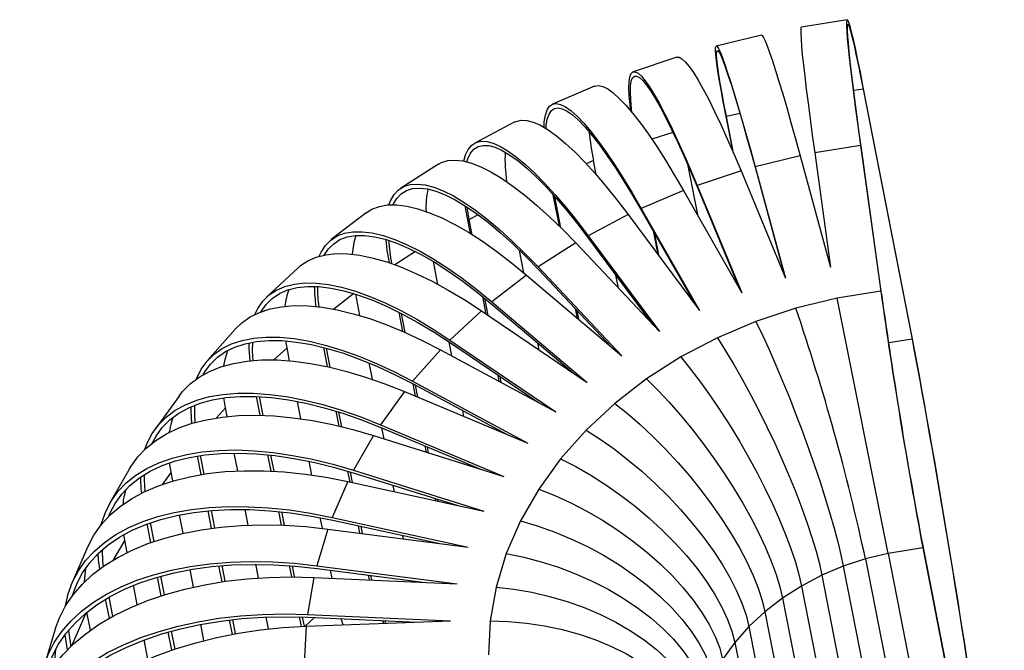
# Model space of a CAD drawing. Header units: millimetres. Extents: x -204 to 36, y -201 to 199.
# Tile 4 of 4: x -204 to 8, y 63 to 199. Entities that reach past the tile are written whole.
import ezdxf

# ---------------------------------------------------------------- set-up
doc = ezdxf.new("R2010")
doc.units = ezdxf.units.MM

msp = doc.modelspace()

# ---------------------------------------------------------------- linework, layer by layer
at = {"color": 7, "linetype": 'Continuous', "lineweight": 25}
for p, q in [((-25.62, 198.9), (-35.49, 197.32)), ((-44.12, 195.58), (-53.83, 193.22)), ((-62.3, 190.79), (-71.75, 187.66)), ((-11.67, 130.79), (-22.21, 184.72)), ((-80.05, 184.53), (-89.14, 180.67)), ((-11.57, 130.01), (-22.1, 183.94)), ((-50.22, 170.36), (-51.86, 178.75)), ((-97.22, 176.84), (-105.86, 172.29)), ((-50.11, 170.1), (-51.65, 177.98)), ((-22.75, 171.73), (-32.62, 170.15)), ((-32.62, 170.15), (-29.18, 145.5)), ((-22.75, 171.73), (-18.37, 140.33)), ((-22.63, 171.13), (-18.26, 139.74)), ((-113.7, 167.73), (-121.8, 162.54)), ((-79.7, 165.44), (-80.3, 168.5)), ((-35.74, 169.52), (-45.45, 167.15)), ((-35.74, 169.52), (-29.18, 145.5)), ((-57.76, 156.54), (-59.89, 167.4)), ((-48.5, 166.28), (-57.95, 163.15)), ((-48.5, 166.28), (-38.89, 143.13)), ((-45.45, 167.15), (-38.89, 143.13)), ((-45.33, 166.55), (-39.03, 143.46)), ((-60.9, 162.04), (-69.99, 158.18)), ((-60.9, 162.04), (-48.34, 140)), ((-57.95, 163.15), (-48.34, 140)), ((-57.83, 162.55), (-48.82, 140.85)), ((-87.64, 154.34), (-88.96, 161.12)), ((-87.31, 154.02), (-88.63, 160.74)), ((-129.32, 157.24), (-136.8, 151.46)), ((-107.54, 156.47), (-107.95, 158.75)), ((-107.06, 155.81), (-107.52, 158.48)), ((-69.99, 158.18), (-57.43, 136.15)), ((-69.87, 157.58), (-58.39, 137.44)), ((-106.82, 152.76), (-107.54, 156.47)), ((-106.41, 152.5), (-107.06, 155.81)), ((-72.81, 156.84), (-81.45, 152.29)), ((-72.81, 156.84), (-57.43, 136.15)), ((-66.35, 148.14), (-67.31, 153.09)), ((-84.12, 150.74), (-92.22, 145.55)), ((-84.12, 150.74), (-66.07, 131.6)), ((-81.45, 152.29), (-66.07, 131.6)), ((-81.34, 151.69), (-67.62, 133.24)), ((-66.13, 147.84), (-67.07, 152.65)), ((-95.28, 144.29), (-96.22, 149.14)), ((-113.81, 141.81), (-114.77, 146.72)), ((-143.96, 145.38), (-150.74, 139.07)), ((-92.22, 145.55), (-74.17, 126.41)), ((-92.1, 144.95), (-76.4, 128.29)), ((-94.7, 143.8), (-102.18, 138.02)), ((-94.7, 143.8), (-74.17, 126.41)), ((-74.92, 140.99), (-75.47, 143.8)), ((-18.37, 140.33), (-27.81, 138.82)), ((-130.63, 135.07), (-131.53, 139.68)), ((-103.43, 135.41), (-104.16, 139.17)), ((-103.01, 135.12), (-103.74, 138.82)), ((-102.18, 138.02), (-81.65, 120.63)), ((-27.81, 138.82), (-36.68, 136.66)), ((-16.75, 83.78), (-27.81, 138.82)), ((-104.45, 136.1), (-111.23, 129.79)), ((-104.45, 136.1), (-81.65, 120.63)), ((-102.06, 137.42), (-84.61, 122.64)), ((-83.77, 134.54), (-84.16, 136.52)), ((-83.45, 134.27), (-83.83, 136.17)), ((-36.68, 136.66), (-45.3, 133.81)), ((-121.4, 131.67), (-122.21, 135.79)), ((-120.9, 131.45), (-121.7, 135.53)), ((-45.3, 133.81), (-53.6, 130.29)), ((-157.45, 132.19), (-163.46, 125.41)), ((-146.35, 128.14), (-146.6, 129.61)), ((-111.23, 129.79), (-88.42, 114.32)), ((-53.6, 130.29), (-61.49, 126.14)), ((-145.8, 125.33), (-146.35, 128.14)), ((-137.63, 124.06), (-138.44, 128.19)), ((-137.06, 123.93), (-137.86, 128.04)), ((-113.26, 127.7), (-119.27, 120.92)), ((-113.26, 127.7), (-88.42, 114.32)), ((-110.8, 126.37), (-111.38, 129.37)), ((-111.11, 129.19), (-92.15, 116.32)), ((-92.03, 127.67), (-92.32, 129.17)), ((-61.49, 126.14), (-68.88, 121.4)), ((-127.95, 121.33), (-128.64, 124.86)), ((-100.59, 120.87), (-100.86, 122.23)), ((-100.19, 120.65), (-100.44, 121.95)), ((-68.88, 121.4), (-75.71, 116.12)), ((-119.27, 120.92), (-94.43, 107.54)), ((-118.67, 117.7), (-119.19, 120.34)), ((-119.15, 120.32), (-98.92, 109.42)), ((-118.18, 117.5), (-118.68, 120.07)), ((-169.62, 117.72), (-174.8, 110.55)), ((-159.63, 115.16), (-159.99, 117.32)), ((-152.14, 113.56), (-152.93, 117.62)), ((-151.5, 113.54), (-152.29, 117.59)), ((-121.05, 118.7), (-126.23, 111.53)), ((-121.05, 118.7), (-94.43, 107.54)), ((-159.27, 113.29), (-159.63, 115.16)), ((-143.35, 112.81), (-144.08, 116.54)), ((-75.71, 116.12), (-81.89, 110.36)), ((-135.13, 111.23), (-135.75, 114.44)), ((-134.55, 111.09), (-135.17, 114.26)), ((-108.25, 113.33), (-108.49, 114.58)), ((-126.23, 111.53), (-99.61, 100.36)), ((-126.11, 110.93), (-104.82, 102)), ((-125.44, 108.47), (-125.9, 110.84)), ((-81.89, 110.36), (-87.38, 104.17)), ((-127.74, 109.19), (-132.03, 101.69)), ((-127.74, 109.19), (-99.61, 100.36)), ((-116.31, 105.61), (-116.57, 106.93)), ((-115.82, 105.45), (-116.07, 106.72)), ((-164.86, 100.78), (-165.64, 104.78)), ((-164.18, 100.89), (-164.96, 104.89)), ((-156.98, 101.56), (-157.73, 105.42)), ((-149.79, 101.52), (-150.47, 105.05)), ((-149.15, 101.49), (-149.83, 104.98)), ((-87.38, 104.17), (-92.1, 97.62)), ((-180.29, 102.03), (-184.58, 94.54)), ((-171.34, 101.28), (-171.66, 103.29)), ((-140.98, 100.67), (-141.56, 103.64)), ((-106.11, 102.41), (-106.14, 102.55)), ((-170.97, 99.4), (-171.34, 101.28)), ((-132.77, 99.16), (-133.22, 101.5)), ((-132.2, 99.04), (-132.65, 101.32)), ((-132.03, 101.69), (-103.9, 92.87)), ((-131.91, 101.1), (-109.78, 94.15)), ((-133.25, 99.27), (-136.61, 91.53)), ((-133.25, 99.27), (-103.9, 92.87)), ((-123.21, 97.08), (-123.48, 98.45)), ((-92.1, 97.62), (-96.02, 90.78)), ((-114.26, 95.13), (-114.35, 95.58)), ((-113.79, 95.02), (-113.87, 95.43)), ((-168.76, 88.1), (-169.54, 92.07)), ((-162.6, 89.19), (-163.33, 92.96)), ((-161.91, 89.28), (-162.64, 93.02)), ((-154.69, 89.86), (-155.35, 93.24)), ((-147.51, 89.86), (-148.08, 92.79)), ((-146.87, 89.84), (-147.44, 92.72)), ((-138.73, 89.18), (-139.18, 91.48)), ((-136.61, 91.53), (-107.27, 85.13)), ((-175.73, 86.1), (-176.51, 90.12)), ((-175, 86.35), (-175.78, 90.38)), ((-136.5, 90.93), (-113.71, 85.96)), ((-130.62, 88.14), (-130.92, 89.71)), ((-130.06, 88.07), (-130.35, 89.59)), ((-96.02, 90.78), (-99.09, 83.71)), ((-181.33, 86.64), (-181.54, 87.81)), ((-137.53, 89.03), (-139.94, 81.12)), ((-137.53, 89.03), (-107.27, 85.13)), ((-121.23, 86.93), (-121.36, 87.63)), ((-189.25, 85.22), (-192.62, 77.48)), ((-180.81, 83.96), (-181.33, 86.64)), ((-9.31, 84.97), (-16.75, 83.78)), ((-9.42, 85.76), (8.14, -4.12)), ((-9.31, 84.97), (8.25, -4.91)), ((-99.09, 83.71), (-101.29, 76.49)), ((-16.75, 83.78), (-21.68, 82.58)), ((-16.75, 83.78), (-3.15, 14.14)), ((-160.34, 77.65), (-161.01, 81.07)), ((-159.65, 77.75), (-160.31, 81.13)), ((-152.47, 78.48), (-153.04, 81.41)), ((-145.33, 78.7), (-145.8, 81.13)), ((-144.7, 78.7), (-145.16, 81.08)), ((-139.94, 81.12), (-109.67, 77.22)), ((-26.47, 81), (-31.08, 79.04)), ((-21.68, 82.58), (-26.47, 81)), ((-26.47, 81), (-13.17, 12.94)), ((-21.68, 82.58), (-8.15, 13.34)), ((-173.48, 74.62), (-174.27, 78.66)), ((-172.75, 74.85), (-173.54, 78.87)), ((-166.5, 76.51), (-167.23, 80.27)), ((-140.54, 78.59), (-141.96, 70.6)), ((-140.54, 78.59), (-109.67, 77.22)), ((-139.82, 80.52), (-116.57, 77.52)), ((-136.63, 78.42), (-136.97, 80.16)), ((-128.56, 78.06), (-128.82, 79.1)), ((-128.04, 78.03), (-128.27, 79.03)), ((-31.08, 79.04), (-35.46, 76.73)), ((-31.08, 79.04), (-18.16, 12.89)), ((-178.62, 72.72), (-179.43, 76.89)), ((-118.73, 77.62), (-118.79, 77.81)), ((-101.29, 76.49), (-102.58, 69.2)), ((-35.46, 76.73), (-39.57, 74.1)), ((-35.46, 76.73), (-23.04, 13.18)), ((-183.88, 70.2), (-184.69, 74.36)), ((-184.64, 69.78), (-185.45, 73.91)), ((-39.57, 74.1), (-43.36, 71.17)), ((-39.57, 74.1), (-27.79, 13.81)), ((-188.71, 67.18), (-189.47, 71.1)), ((-150.31, 67.46), (-150.82, 70.03)), ((-143.31, 68.39), (-143.64, 70.06)), ((-142.61, 68.04), (-143.01, 70.04)), ((-141.96, 70.6), (-111.08, 69.22)), ((-43.36, 71.17), (-46.8, 67.97)), ((-43.36, 71.17), (-32.34, 14.76)), ((-164.24, 64.96), (-164.92, 68.47)), ((-158.13, 66.3), (-158.73, 69.42)), ((-157.44, 66.43), (-158.04, 69.5)), ((-143.24, 68.01), (-143.31, 68.39)), ((-142.25, 68.05), (-142.66, 60.05)), ((-142.25, 68.05), (-111.08, 69.22)), ((-141.84, 70), (-118.32, 68.95)), ((-134.27, 68.35), (-134.68, 69.68)), ((-125.5, 68.68), (-125.73, 69.28)), ((-125.05, 68.7), (-125.27, 69.26)), ((-102.58, 69.2), (-102.95, 61.9)), ((-46.8, 67.97), (-49.84, 64.53)), ((-46.8, 67.97), (-36.65, 16.02)), ((-196.32, 67.43), (-198.72, 59.52)), ((-193.83, 63.84), (-194.19, 66.23)), ((-171.19, 62.89), (-171.96, 66.8)), ((-170.46, 63.14), (-171.22, 67.01)), ((-193.66, 62.97), (-193.83, 63.84)), ((-176.31, 60.94), (-177.13, 65.1)), ((-49.84, 64.53), (-52.47, 60.89)), ((-49.84, 64.53), (-40.67, 17.57))]:
    msp.add_line(p, q, dxfattribs=at)
at = {"color": 8, "linetype": 'Continuous', "lineweight": 25}
for p, q in [((-22.1, 183.94), (-24.29, 183.59)), ((-48.75, 178.69), (-51.65, 177.98)), ((-63.16, 174.6), (-67.71, 173.1)), ((-80.3, 168.5), (-81.86, 167.83)), ((-105.14, 156.82), (-107.06, 155.81)), ((-118.66, 148.88), (-123.1, 146.04)), ((-131.95, 139.81), (-136.29, 136.46)), ((-11.57, 130.01), (-16.72, 129.18)), ((-146.35, 128.14), (-149.16, 125.51)), ((-159.63, 115.16), (-161.55, 113)), ((-171.34, 101.28), (-173.21, 98.68)), ((-181.33, 86.64), (-183.79, 82.35)), ((-189.74, 70.88), (-192.83, 63.78)), ((-140.4, 69.93), (-142.43, 68.04))]:
    msp.add_line(p, q, dxfattribs=at)
at = {"color": 7, "linetype": 'Continuous', "lineweight": 25, "flags": 128}
for points in [[(-22.21, 184.72), (-22.78, 187.57), (-23.3, 190.13), (-23.78, 192.38), (-24.21, 194.31), (-24.59, 195.92), (-24.92, 197.18), (-25.2, 198.1), (-25.43, 198.68), (-25.59, 198.9), (-25.71, 198.77), (-25.76, 198.29), (-25.76, 197.46), (-25.7, 196.29), (-25.59, 194.77), (-25.42, 192.93), (-25.19, 190.76), (-24.91, 188.28), (-24.57, 185.51), (-24.19, 182.45), (-23.75, 179.12), (-23.27, 175.54), (-22.75, 171.73)], [(-22.1, 183.94), (-22.66, 186.75), (-23.17, 189.27), (-23.65, 191.49), (-24.07, 193.39), (-24.45, 194.97), (-24.77, 196.22), (-25.05, 197.13), (-25.27, 197.69), (-25.44, 197.91), (-25.55, 197.79), (-25.6, 197.31), (-25.6, 196.49), (-25.54, 195.34), (-25.43, 193.84), (-25.26, 192.02), (-25.04, 189.89), (-24.76, 187.45), (-24.43, 184.71), (-24.05, 181.7), (-23.62, 178.42), (-23.15, 174.89), (-22.63, 171.13)], [(-44.12, 195.58), (-43.95, 195.5), (-43.67, 195.09), (-43.3, 194.33), (-42.86, 193.24), (-42.33, 191.81), (-41.74, 190.05), (-41.07, 187.97), (-40.33, 185.58), (-39.52, 182.9), (-38.66, 179.94), (-37.73, 176.71), (-36.76, 173.23), (-35.74, 169.52)], [(-35.49, 197.32), (-35.58, 197.19), (-35.63, 196.71), (-35.63, 195.88), (-35.57, 194.7), (-35.46, 193.19), (-35.29, 191.35), (-35.06, 189.18), (-34.78, 186.7), (-34.44, 183.93), (-34.06, 180.87), (-33.62, 177.54), (-33.14, 173.96), (-32.62, 170.15)], [(-51.86, 178.75), (-52.41, 181.6), (-52.88, 184.17), (-53.27, 186.44), (-53.58, 188.39), (-53.8, 190.03), (-53.94, 191.33), (-54, 192.3), (-53.97, 192.92), (-53.86, 193.2), (-53.66, 193.14), (-53.38, 192.72), (-53.01, 191.97), (-52.57, 190.87), (-52.04, 189.44), (-51.45, 187.68), (-50.78, 185.6), (-50.04, 183.22), (-49.23, 180.54), (-48.36, 177.57), (-47.44, 174.35), (-46.47, 170.87), (-45.45, 167.15)], [(-51.65, 177.98), (-52.19, 180.8), (-52.66, 183.33), (-53.04, 185.56), (-53.34, 187.49), (-53.57, 189.1), (-53.71, 190.39), (-53.76, 191.34), (-53.73, 191.96), (-53.62, 192.23), (-53.42, 192.17), (-53.15, 191.76), (-52.79, 191.01), (-52.35, 189.93), (-51.83, 188.52), (-51.24, 186.79), (-50.58, 184.74), (-49.85, 182.39), (-49.06, 179.75), (-48.21, 176.83), (-47.3, 173.64), (-46.34, 170.21), (-45.33, 166.55)], [(-62.3, 190.79), (-61.85, 190.79), (-61.24, 190.47), (-60.52, 189.81), (-59.69, 188.83), (-58.77, 187.51), (-57.76, 185.87), (-56.65, 183.92), (-55.46, 181.66), (-54.2, 179.11), (-52.86, 176.28), (-51.46, 173.19), (-50.01, 169.85), (-48.5, 166.28)], [(-72.25, 179.21), (-72.41, 180.53), (-72.6, 182.52), (-72.68, 184.2), (-72.63, 185.55), (-72.47, 186.58), (-72.19, 187.28), (-71.8, 187.64), (-71.3, 187.66), (-70.69, 187.34), (-69.97, 186.69), (-69.14, 185.7), (-68.22, 184.38), (-67.21, 182.74), (-66.1, 180.79), (-64.91, 178.53), (-63.65, 175.98), (-62.31, 173.16), (-60.91, 170.06), (-59.45, 166.72), (-57.95, 163.15)], [(-80.05, 184.53), (-80.02, 184.54), (-79.23, 184.67), (-78.29, 184.48), (-77.23, 183.95), (-76.04, 183.1), (-74.73, 181.93), (-73.31, 180.44), (-71.79, 178.65), (-70.17, 176.55), (-68.45, 174.17), (-66.66, 171.52), (-64.8, 168.6), (-62.88, 165.43), (-60.9, 162.04)], [(-72, 178.9), (-72.09, 179.68), (-72.28, 181.64), (-72.35, 183.3), (-72.3, 184.64), (-72.15, 185.65), (-71.87, 186.34), (-71.49, 186.69), (-70.99, 186.71), (-70.39, 186.4), (-69.68, 185.75), (-68.87, 184.78), (-67.96, 183.48), (-66.96, 181.86), (-65.87, 179.94), (-64.7, 177.71), (-63.45, 175.2), (-62.13, 172.41), (-60.75, 169.37), (-59.32, 166.07), (-57.83, 162.55)], [(-90.96, 175.69), (-90.89, 176.9), (-90.66, 178.33), (-90.29, 179.44), (-89.77, 180.22), (-89.11, 180.68), (-88.32, 180.82), (-87.38, 180.62), (-86.32, 180.09), (-85.13, 179.24), (-83.82, 178.07), (-82.4, 176.58), (-80.88, 174.79), (-79.26, 172.7), (-77.54, 170.32), (-75.75, 167.66), (-73.89, 164.74), (-71.97, 161.58), (-69.99, 158.18)], [(-90.52, 175.42), (-90.47, 176.04), (-90.25, 177.44), (-89.88, 178.53), (-89.37, 179.31), (-88.72, 179.76), (-87.94, 179.89), (-87.02, 179.7), (-85.97, 179.18), (-84.8, 178.34), (-83.51, 177.19), (-82.11, 175.72), (-80.61, 173.95), (-79.01, 171.89), (-77.32, 169.54), (-75.55, 166.92), (-73.72, 164.05), (-71.82, 160.93), (-69.87, 157.58)], [(-97.22, 176.84), (-96.98, 176.96), (-95.9, 177.22), (-94.66, 177.17), (-93.27, 176.8), (-91.73, 176.12), (-90.05, 175.12), (-88.24, 173.81), (-86.32, 172.21), (-84.28, 170.31), (-82.14, 168.14), (-79.92, 165.69), (-77.61, 162.98), (-75.24, 160.02), (-72.81, 156.84)], [(-108.21, 168.39), (-107.85, 169.73), (-107.28, 170.93), (-106.53, 171.83), (-105.62, 172.41), (-104.54, 172.67), (-103.3, 172.62), (-101.9, 172.25), (-100.37, 171.57), (-98.69, 170.57), (-96.88, 169.27), (-94.96, 167.66), (-92.92, 165.77), (-90.78, 163.59), (-88.56, 161.14), (-86.25, 158.43), (-83.88, 155.48), (-81.45, 152.29)], [(-107.56, 168.23), (-107.36, 168.88), (-106.79, 170.07), (-106.06, 170.95), (-105.16, 171.52), (-104.09, 171.78), (-102.87, 171.73), (-101.5, 171.37), (-99.98, 170.69), (-98.33, 169.71), (-96.55, 168.43), (-94.65, 166.84), (-92.64, 164.98), (-90.53, 162.83), (-88.34, 160.41), (-86.06, 157.74), (-83.73, 154.83), (-81.34, 151.69)], [(-113.7, 167.73), (-113.04, 168.09), (-111.69, 168.51), (-110.17, 168.63), (-108.46, 168.44), (-106.59, 167.95), (-104.57, 167.15), (-102.4, 166.06), (-100.09, 164.68), (-97.66, 163.01), (-95.12, 161.06), (-92.48, 158.85), (-89.76, 156.39), (-86.97, 153.68), (-84.12, 150.74)], [(-124.37, 158.96), (-124.02, 159.84), (-123.26, 161.16), (-122.3, 162.18), (-121.14, 162.9), (-119.79, 163.32), (-118.27, 163.44), (-116.56, 163.25), (-114.69, 162.75), (-112.67, 161.96), (-110.5, 160.87), (-108.19, 159.49), (-105.76, 157.82), (-103.22, 155.87), (-100.58, 153.66), (-97.86, 151.2), (-95.07, 148.49), (-92.22, 145.55)], [(-123.48, 158.98), (-123.45, 159.04), (-122.7, 160.33), (-121.75, 161.34), (-120.61, 162.05), (-119.28, 162.47), (-117.78, 162.58), (-116.1, 162.4), (-114.26, 161.91), (-112.26, 161.13), (-110.12, 160.05), (-107.85, 158.69), (-105.45, 157.04), (-102.95, 155.13), (-100.35, 152.95), (-97.66, 150.52), (-94.91, 147.85), (-92.1, 144.95)], [(-129.32, 157.24), (-128.05, 158.03), (-126.45, 158.63), (-124.66, 158.93), (-122.66, 158.95), (-120.49, 158.67), (-118.14, 158.11), (-115.63, 157.25), (-112.97, 156.12), (-110.18, 154.71), (-107.26, 153.03), (-104.24, 151.09), (-101.13, 148.9), (-97.94, 146.46), (-94.7, 143.8)], [(-139.43, 147.86), (-139.01, 148.77), (-138.07, 150.21), (-136.91, 151.37), (-135.52, 152.25), (-133.93, 152.85), (-132.13, 153.15), (-130.14, 153.17), (-127.96, 152.89), (-125.62, 152.33), (-123.1, 151.47), (-120.45, 150.34), (-117.65, 148.93), (-114.74, 147.25), (-111.72, 145.31), (-108.61, 143.11), (-105.42, 140.68), (-102.18, 138.02)], [(-138.31, 148.13), (-137.44, 149.44), (-136.29, 150.58), (-134.93, 151.45), (-133.36, 152.04), (-131.59, 152.34), (-129.62, 152.35), (-127.48, 152.08), (-125.16, 151.52), (-122.69, 150.68), (-120.07, 149.56), (-117.31, 148.17), (-114.44, 146.52), (-111.46, 144.6), (-108.4, 142.44), (-105.26, 140.05), (-102.06, 137.42)], [(-124.29, 146.45), (-124.74, 149.16), (-124.99, 151.47)], [(-143.96, 145.38), (-143.43, 145.84), (-141.85, 146.89), (-140.03, 147.68), (-137.98, 148.19), (-135.73, 148.43), (-133.27, 148.39), (-130.62, 148.08), (-127.8, 147.49), (-124.82, 146.63), (-121.69, 145.5), (-118.43, 144.11), (-115.06, 142.47), (-111.6, 140.58), (-108.05, 138.45), (-104.45, 136.1)], [(-153.31, 135.3), (-152.66, 136.63), (-151.56, 138.2), (-150.21, 139.52), (-148.62, 140.58), (-146.8, 141.37), (-144.76, 141.88), (-142.5, 142.12), (-140.04, 142.08), (-137.4, 141.77), (-134.58, 141.18), (-131.6, 140.32), (-128.47, 139.19), (-125.21, 137.8), (-121.84, 136.16), (-118.37, 134.27), (-114.83, 132.14), (-111.23, 129.79)], [(-151.98, 135.88), (-151.95, 135.93), (-150.87, 137.49), (-149.54, 138.79), (-147.97, 139.83), (-146.18, 140.6), (-144.16, 141.11), (-141.94, 141.34), (-139.52, 141.31), (-136.91, 141), (-134.13, 140.42), (-131.19, 139.57), (-128.1, 138.46), (-124.89, 137.09), (-121.57, 135.47), (-118.16, 133.6), (-114.66, 131.51), (-111.11, 129.19)], [(-157.45, 132.19), (-156.07, 133.53), (-154.29, 134.78), (-152.27, 135.77), (-150, 136.51), (-147.51, 136.99), (-144.8, 137.21), (-141.89, 137.17), (-138.79, 136.87), (-135.52, 136.3), (-132.09, 135.48), (-128.53, 134.41), (-124.84, 133.08), (-121.06, 131.52), (-117.19, 129.72), (-113.26, 127.7)], [(-45.3, 133.81), (-43.89, 130.87), (-42.45, 127.72), (-40.99, 124.4), (-39.53, 120.95), (-38.08, 117.38), (-36.65, 113.74), (-35.26, 110.07), (-33.92, 106.39), (-32.65, 102.75), (-31.45, 99.17), (-30.35, 95.7), (-29.34, 92.36), (-28.44, 89.2), (-27.65, 86.23), (-27, 83.48), (-26.47, 81)], [(-165.88, 121.39), (-165.8, 121.59), (-164.83, 123.54), (-163.59, 125.26), (-162.07, 126.75), (-160.3, 128), (-158.28, 128.99), (-156.01, 129.73), (-153.52, 130.22), (-150.81, 130.44), (-147.9, 130.39), (-144.8, 130.09), (-141.52, 129.53), (-138.1, 128.7), (-134.53, 127.63), (-130.85, 126.31), (-127.06, 124.74), (-123.2, 122.95), (-119.27, 120.92)], [(-164.39, 122.34), (-164.06, 122.9), (-162.84, 124.6), (-161.35, 126.07), (-159.6, 127.3), (-157.6, 128.28), (-155.37, 129.01), (-152.91, 129.48), (-150.24, 129.7), (-147.37, 129.66), (-144.31, 129.36), (-141.09, 128.8), (-137.71, 127.99), (-134.2, 126.93), (-130.57, 125.63), (-126.84, 124.09), (-123.02, 122.32), (-119.15, 120.32)], [(-53.6, 130.29), (-51.83, 127.5), (-50.03, 124.5), (-48.22, 121.34), (-46.42, 118.02), (-44.64, 114.6), (-42.9, 111.09), (-41.22, 107.54), (-39.61, 103.98), (-38.1, 100.44), (-36.69, 96.95), (-35.39, 93.56), (-34.23, 90.29), (-33.21, 87.17), (-32.33, 84.24), (-31.62, 81.52), (-31.08, 79.04)], [(-159.98, 124.21), (-159.7, 125.62), (-159.08, 127.59)], [(-154.31, 125.32), (-154.5, 127.94), (-154.5, 129.21)], [(-153.64, 125.38), (-153.76, 127.37), (-153.73, 129.36)], [(-169.62, 117.72), (-168.85, 118.7), (-167.2, 120.36), (-165.26, 121.81), (-163.06, 123.03), (-160.6, 124.01), (-157.9, 124.75), (-154.97, 125.25), (-151.82, 125.49), (-148.48, 125.49), (-144.96, 125.25), (-141.27, 124.75), (-137.43, 124.01), (-133.47, 123.03), (-129.41, 121.82), (-125.26, 120.37), (-121.05, 118.7)], [(-61.49, 126.14), (-59.37, 123.53), (-57.23, 120.71), (-55.09, 117.72), (-52.96, 114.58), (-50.87, 111.32), (-48.84, 107.97), (-46.88, 104.56), (-45.02, 101.13), (-43.28, 97.71), (-41.66, 94.34), (-40.19, 91.04), (-38.88, 87.84), (-37.74, 84.79), (-36.78, 81.9), (-36.02, 79.2), (-35.46, 76.73)], [(-68.88, 121.4), (-66.44, 119), (-63.99, 116.39), (-61.53, 113.59), (-59.1, 110.65), (-56.72, 107.57), (-54.41, 104.4), (-52.19, 101.16), (-50.09, 97.88), (-48.13, 94.6), (-46.32, 91.35), (-44.68, 88.15), (-43.23, 85.05), (-41.99, 82.06), (-40.95, 79.23), (-40.15, 76.56), (-39.57, 74.1)], [(-176.99, 106.21), (-176.48, 107.55), (-175.4, 109.64), (-174.03, 111.52), (-172.37, 113.19), (-170.44, 114.64), (-168.24, 115.85), (-165.78, 116.84), (-163.08, 117.58), (-160.15, 118.07), (-157, 118.32), (-153.66, 118.32), (-150.13, 118.07), (-146.44, 117.58), (-142.61, 116.84), (-138.65, 115.86), (-134.59, 114.64), (-130.44, 113.2), (-126.23, 111.53)], [(-175.39, 107.57), (-174.58, 109.07), (-173.23, 110.92), (-171.6, 112.57), (-169.69, 113.99), (-167.52, 115.19), (-165.1, 116.16), (-162.43, 116.89), (-159.55, 117.38), (-156.45, 117.62), (-153.15, 117.62), (-149.67, 117.38), (-146.04, 116.89), (-142.26, 116.16), (-138.36, 115.2), (-134.35, 114), (-130.26, 112.57), (-126.11, 110.93)], [(-166.88, 111.8), (-167.03, 114.48), (-167.02, 115.42)], [(-166.15, 112.01), (-166.23, 113.97), (-166.18, 115.77)], [(-75.71, 116.12), (-72.97, 113.95), (-70.22, 111.57), (-67.47, 109), (-64.76, 106.27), (-62.11, 103.4), (-59.55, 100.42), (-57.09, 97.37), (-54.77, 94.26), (-52.61, 91.14), (-50.62, 88.02), (-48.83, 84.95), (-47.26, 81.94), (-45.91, 79.03), (-44.8, 76.25), (-43.95, 73.62), (-43.36, 71.17)], [(-180.29, 102.03), (-179.97, 102.57), (-178.49, 104.61), (-176.71, 106.47), (-174.64, 108.13), (-172.29, 109.58), (-169.66, 110.82), (-166.79, 111.83), (-163.67, 112.61), (-160.33, 113.17), (-156.78, 113.49), (-153.04, 113.57), (-149.13, 113.42), (-145.07, 113.03), (-140.87, 112.41), (-136.57, 111.56), (-132.19, 110.49), (-127.74, 109.19)], [(-171.66, 109.91), (-171.24, 111.94), (-170.87, 113.16)], [(-81.89, 110.36), (-78.89, 108.44), (-75.87, 106.3), (-72.86, 103.98), (-69.9, 101.48), (-67, 98.84), (-64.21, 96.08), (-61.54, 93.23), (-59.02, 90.31), (-56.67, 87.36), (-54.52, 84.39), (-52.59, 81.44), (-50.9, 78.54), (-49.47, 75.72), (-48.29, 73), (-47.4, 70.41), (-46.8, 67.97)], [(-186.44, 89.87), (-186.29, 90.44), (-185.43, 92.84), (-184.26, 95.07), (-182.78, 97.12), (-181, 98.98), (-178.93, 100.63), (-176.58, 102.09), (-173.96, 103.32), (-171.08, 104.33), (-167.96, 105.12), (-164.62, 105.67), (-161.07, 105.99), (-157.33, 106.08), (-153.42, 105.92), (-149.36, 105.54), (-145.17, 104.92), (-140.87, 104.07), (-136.48, 102.99), (-132.03, 101.69)], [(-184.84, 91.67), (-184.55, 92.37), (-183.4, 94.56), (-181.94, 96.58), (-180.19, 98.42), (-178.14, 100.05), (-175.82, 101.48), (-173.24, 102.7), (-170.41, 103.7), (-167.33, 104.47), (-164.04, 105.02), (-160.54, 105.33), (-156.85, 105.41), (-153, 105.27), (-148.99, 104.88), (-144.86, 104.27), (-140.62, 103.43), (-136.3, 102.37), (-131.91, 101.1)], [(-87.38, 104.17), (-84.13, 102.52), (-80.88, 100.65), (-77.64, 98.59), (-74.45, 96.35), (-71.34, 93.95), (-68.34, 91.43), (-65.47, 88.79), (-62.78, 86.07), (-60.27, 83.29), (-57.98, 80.49), (-55.93, 77.68), (-54.14, 74.9), (-52.62, 72.16), (-51.39, 69.51), (-50.46, 66.96), (-49.84, 64.53)], [(-189.25, 85.22), (-189.2, 85.34), (-187.96, 87.72), (-186.39, 89.94), (-184.51, 92), (-182.33, 93.88), (-179.85, 95.57), (-177.1, 97.07), (-174.08, 98.36), (-170.81, 99.45), (-167.31, 100.32), (-163.59, 100.97), (-159.68, 101.4), (-155.59, 101.61), (-151.34, 101.59), (-146.97, 101.34), (-142.47, 100.87), (-137.89, 100.18), (-133.25, 99.27)], [(-176.95, 97.14), (-177.07, 99.74), (-177.03, 100.78)], [(-92.1, 97.62), (-88.65, 96.26), (-85.19, 94.67), (-81.75, 92.89), (-78.37, 90.92), (-75.07, 88.78), (-71.9, 86.49), (-68.87, 84.09), (-66.02, 81.58), (-63.37, 79), (-60.96, 76.36), (-58.8, 73.7), (-56.92, 71.04), (-55.33, 68.4), (-54.05, 65.81), (-53.1, 63.3), (-52.47, 60.89)], [(-194.06, 72.49), (-193.49, 75.08), (-192.57, 77.6), (-191.32, 79.98), (-189.75, 82.2), (-187.87, 84.26), (-185.69, 86.13), (-183.22, 87.83), (-180.46, 89.32), (-177.45, 90.62), (-174.18, 91.71), (-170.68, 92.58), (-166.96, 93.23), (-163.04, 93.66), (-158.96, 93.86), (-154.71, 93.84), (-150.33, 93.6), (-145.84, 93.13), (-141.26, 92.44), (-136.61, 91.53)], [(-192.56, 74.72), (-192.56, 74.72), (-191.65, 77.2), (-190.42, 79.54), (-188.88, 81.73), (-187.02, 83.76), (-184.87, 85.61), (-182.43, 87.28), (-179.72, 88.76), (-176.74, 90.03), (-173.52, 91.1), (-170.07, 91.96), (-166.41, 92.61), (-162.55, 93.03), (-158.52, 93.23), (-154.33, 93.21), (-150.02, 92.97), (-145.59, 92.51), (-141.08, 91.82), (-136.5, 90.93)], [(-196.32, 67.43), (-195.4, 69.9), (-194.1, 72.43), (-192.47, 74.83), (-190.51, 77.09), (-188.25, 79.19), (-185.68, 81.14), (-182.83, 82.9), (-179.7, 84.49), (-176.32, 85.88), (-172.7, 87.08), (-168.86, 88.07), (-164.81, 88.86), (-160.59, 89.43), (-156.21, 89.79), (-151.68, 89.92), (-147.05, 89.84), (-142.32, 89.55), (-137.53, 89.03)], [(-96.02, 90.78), (-92.4, 89.71), (-88.77, 88.42), (-85.17, 86.93), (-81.62, 85.24), (-78.17, 83.37), (-74.85, 81.34), (-71.68, 79.17), (-68.7, 76.89), (-65.95, 74.5), (-63.43, 72.05), (-61.19, 69.54), (-59.23, 67), (-57.58, 64.47), (-56.26, 61.95), (-55.28, 59.49), (-54.65, 57.09)], [(-186.7, 80.41), (-186.95, 82.36), (-187.04, 83.75)], [(-185.93, 80.97), (-186.05, 82.04), (-186.15, 84.56)], [(-99.09, 83.71), (-95.34, 82.95), (-91.58, 81.97), (-87.84, 80.77), (-84.17, 79.37), (-80.6, 77.78), (-77.16, 76.02), (-73.89, 74.1), (-70.81, 72.04), (-67.96, 69.86), (-65.37, 67.59), (-63.05, 65.24), (-61.04, 62.84), (-59.35, 60.41), (-58, 57.97), (-56.99, 55.55), (-56.35, 53.17)], [(-199.65, 54.24), (-199.4, 56.6), (-198.77, 59.35), (-197.81, 61.99), (-196.5, 64.52), (-194.87, 66.92), (-192.92, 69.18), (-190.65, 71.29), (-188.09, 73.23), (-185.23, 74.99), (-182.11, 76.58), (-178.72, 77.97), (-175.1, 79.17), (-171.26, 80.17), (-167.22, 80.95), (-162.99, 81.52), (-158.61, 81.88), (-154.09, 82.02), (-149.45, 81.94), (-144.73, 81.64), (-139.94, 81.12)], [(-198.34, 56.86), (-197.81, 59.06), (-196.86, 61.67), (-195.58, 64.16), (-193.97, 66.53), (-192.04, 68.75), (-189.81, 70.83), (-187.28, 72.74), (-184.47, 74.48), (-181.39, 76.05), (-178.05, 77.42), (-174.48, 78.6), (-170.7, 79.58), (-166.71, 80.35), (-162.55, 80.92), (-158.22, 81.27), (-153.77, 81.4), (-149.2, 81.32), (-144.54, 81.03), (-139.82, 80.52)], [(-190, 77.61), (-189.77, 79.85), (-189.61, 80.78)], [(-201.28, 48.85), (-200.68, 51.4), (-199.68, 54.17), (-198.34, 56.85), (-196.67, 59.43), (-194.67, 61.9), (-192.34, 64.23), (-189.72, 66.43), (-186.8, 68.47), (-183.6, 70.35), (-180.14, 72.06), (-176.44, 73.59), (-172.52, 74.93), (-168.39, 76.07), (-164.07, 77.02), (-159.6, 77.75), (-154.98, 78.28), (-150.25, 78.6), (-145.43, 78.7), (-140.54, 78.59)], [(-101.29, 76.49), (-97.44, 76.05), (-93.58, 75.38), (-89.75, 74.48), (-85.99, 73.38), (-82.33, 72.07), (-78.81, 70.58), (-75.46, 68.91), (-72.31, 67.09), (-69.4, 65.12), (-66.75, 63.04), (-64.39, 60.85), (-62.33, 58.58), (-60.61, 56.26), (-59.23, 53.9), (-58.22, 51.52), (-57.57, 49.15)], [(-203.03, 35.35), (-203.04, 37.65), (-202.74, 40.56), (-202.09, 43.41), (-201.1, 46.18), (-199.76, 48.86), (-198.08, 51.44), (-196.08, 53.9), (-193.76, 56.24), (-191.13, 58.43), (-188.21, 60.48), (-185.02, 62.36), (-181.56, 64.06), (-177.86, 65.59), (-173.93, 66.93), (-169.8, 68.08), (-165.49, 69.02), (-161.01, 69.76), (-156.4, 70.29), (-151.67, 70.61), (-146.85, 70.71), (-141.96, 70.6)], [(-202.01, 38.29), (-201.76, 40.39), (-201.12, 43.19), (-200.14, 45.93), (-198.82, 48.57), (-197.17, 51.11), (-195.19, 53.54), (-192.9, 55.84), (-190.31, 58.01), (-187.44, 60.02), (-184.29, 61.87), (-180.88, 63.56), (-177.23, 65.07), (-173.36, 66.39), (-169.29, 67.51), (-165.04, 68.44), (-160.62, 69.17), (-156.07, 69.69), (-151.41, 70.01), (-146.66, 70.11), (-141.84, 70)], [(-203.96, 29.72), (-203.67, 32.46), (-203.01, 35.41), (-202, 38.31), (-200.64, 41.15), (-198.94, 43.91), (-196.92, 46.58), (-194.57, 49.15), (-191.91, 51.6), (-188.96, 53.91), (-185.73, 56.09), (-182.24, 58.12), (-178.5, 59.98), (-174.54, 61.66), (-170.36, 63.17), (-166.01, 64.49), (-161.49, 65.61), (-156.83, 66.53), (-152.05, 67.25), (-147.18, 67.76), (-142.25, 68.05)], [(-102.58, 69.2), (-98.67, 69.07), (-94.76, 68.71), (-90.88, 68.13), (-87.06, 67.32), (-83.35, 66.31), (-79.78, 65.09), (-76.39, 63.67), (-73.2, 62.09), (-70.25, 60.33), (-67.56, 58.44), (-65.17, 56.41), (-63.1, 54.28), (-61.35, 52.06), (-59.96, 49.78), (-58.94, 47.45), (-58.29, 45.1)], [(-192.89, 63.64), (-193.3, 66.55), (-193.36, 67.29)], [(-196.31, 59.92), (-196.3, 61.47), (-196.19, 63.07)]]:
    msp.add_lwpolyline(points, dxfattribs=at)
at = {"color": 7, "linetype": 'Continuous', "lineweight": 25}
for centre, radius, start, end in [((-13.64, 181.98), 68.01, 186.1058, 191.4336), ((-69, 168.55), 30.37, 176.655, 188.6954), ((-97, 158.32), 19.4, 167.9476, 182.317), ((-117.21, 147.54), 15.09, 161.4504, 177.1053), ((-83.49, 153.98), 41.03, 183.7383, 190.8021), ((-131.87, 135.26), 15.05, 158.886, 173.0864), ((-107.36, 141.89), 33.11, 180.9344, 188.4527), ((-108.43, 141.13), 31.37, 179.6471, 187.6408), ((1194.04, 310.29), 1224.27, 187.97948, 190.6051), ((1163.85, 305.44), 1193.66, 187.97948, 190.6051), ((-496.95, -20.12), 486.24, 12.1934, 18.8102), ((-2105.61, -261.55), 2130.38, 7.97203, 10.61256), ((-2075.59, -256.73), 2099.94, 7.97203, 10.61256), ((-151.44, 100), 26.49, 179.554, 187.0288), ((-162.13, 92.17), 19.72, 164.2411, 173.7149)]:
    msp.add_arc(centre, radius, start, end, dxfattribs=at)

doc.saveas('drawing.dxf')
